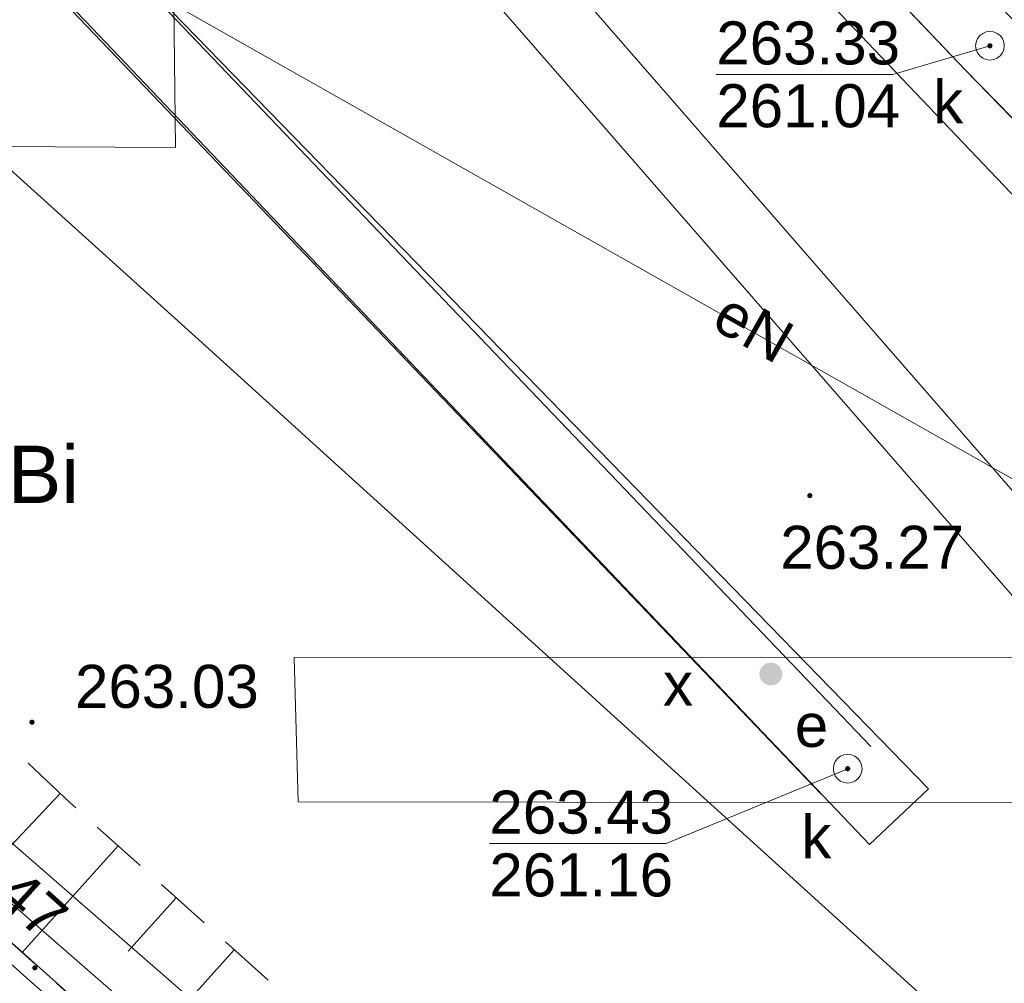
# Model space of a CAD drawing. Header units: metres. Extents: x 7427125 to 7427502, y 5541102 to 5541557.
# Tile 22 of 44: x 7427297 to 7427314, y 5541261 to 5541278. Entities that reach past the tile are written whole.
import ezdxf
from ezdxf.enums import TextEntityAlignment as Align

# ---------------------------------------------------------------- set-up
doc = ezdxf.new("R2010")
doc.units = ezdxf.units.M
doc.header["$MEASUREMENT"] = 0
doc.linetypes.add('PRZER2-1', pattern=[1.5, 1, -0.5])
for name, color, linetype, lineweight, true_color in [('GESUZY_O', 7, 'Continuous', 13, 0x008000), ('GULEPR', 1, 'Continuous', 13, 0xff0000), ('GULEPR_O', 1, 'Continuous', 13, 0xff0000), ('GULKPR', 7, 'Continuous', 13, 0x803300), ('GULWPR', 5, 'Continuous', 13, 0x0000ff), ('GUSEUT', 1, 'Continuous', 13, 0xff0000), ('GUSEUT_O', 1, 'Continuous', 13, 0xff0000)]:
    doc.layers.add(name, color=color, linetype=linetype, lineweight=lineweight, true_color=true_color)
for name, color, linetype, lineweight in [('GSLDSO', 7, 'Continuous', 13), ('GSLKOG', 7, 'Continuous', 30), ('GSPWPS', 7, 'Continuous', 13), ('GSPWPS_O', 7, 'Continuous', 13), ('GSSZSN', 7, 'Continuous', 13), ('GUPIWZ', 7, 'Continuous', 13), ('GUPIWZ_O', 7, 'Continuous', 13), ('GUPPRZ', 7, 'Continuous', 13), ('GUPPRZ_O', 7, 'Continuous', 13), ('GUPXUT', 7, 'Continuous', 13), ('GUPXUT_O', 7, 'Continuous', 13), ('GUSIKP', 7, 'Continuous', 13)]:
    doc.layers.add(name, color=color, linetype=linetype, lineweight=lineweight)
doc.styles.add('Arial', font='arial.ttf')

# ---------------------------------------------------------------- blocks, each defined once
blk = doc.blocks.new('D_GUPIWZ1_1')
at = {"color": 0, "flags": 128}
blk.add_lwpolyline([(0, 0.25), (0.064705, 0.241481), (0.125, 0.216506), (0.176777, 0.176777), (0.216506, 0.125), (0.241481, 0.064705), (0.25, 0), (0.241481, -0.064705), (0.216506, -0.125), (0.176777, -0.176777), (0.125, -0.216506), (0.064705, -0.241481), (0, -0.25), (-0.064705, -0.241481), (-0.125, -0.216506), (-0.176777, -0.176777), (-0.216506, -0.125), (-0.241481, -0.064705), (-0.25, 0), (-0.241481, 0.064705), (-0.216506, 0.125), (-0.176777, 0.176777), (-0.125, 0.216506), (-0.064705, 0.241481), (0, 0.25)], close=True, dxfattribs=at)
blk = doc.blocks.new('D_GUPPRZ1')
blk.add_hatch(color=0).paths.add_polyline_path([(0, -0.045), (-0.011647, -0.043467), (-0.0225, -0.038971), (-0.03182, -0.03182), (-0.038971, -0.0225), (-0.043467, -0.011647), (-0.045, 0), (-0.043467, 0.011647), (-0.038971, 0.0225), (-0.03182, 0.03182), (-0.0225, 0.038971), (-0.011647, 0.043467), (0, 0.045), (0.011647, 0.043467), (0.0225, 0.038971), (0.03182, 0.03182), (0.038971, 0.0225), (0.043467, 0.011647), (0.045, 0), (0.043467, -0.011647), (0.038971, -0.0225), (0.03182, -0.03182), (0.0225, -0.038971), (0.011647, -0.043467)])
blk = doc.blocks.new('D_GSPWPS1')
blk.add_hatch(color=0).paths.add_polyline_path([(0, -0.045), (-0.011647, -0.043467), (-0.0225, -0.038971), (-0.03182, -0.03182), (-0.038971, -0.0225), (-0.043467, -0.011647), (-0.045, 0), (-0.043467, 0.011647), (-0.038971, 0.0225), (-0.03182, 0.03182), (-0.0225, 0.038971), (-0.011647, 0.043467), (0, 0.045), (0.011647, 0.043467), (0.0225, 0.038971), (0.03182, 0.03182), (0.038971, 0.0225), (0.043467, 0.011647), (0.045, 0), (0.043467, -0.011647), (0.038971, -0.0225), (0.03182, -0.03182), (0.0225, -0.038971), (0.011647, -0.043467)])
blk = doc.blocks.new('D_GUPXUT1')
blk.add_hatch(color=0).paths.add_polyline_path([(0, -0.2), (-0.051764, -0.193185), (-0.1, -0.173205), (-0.141421, -0.141421), (-0.173205, -0.1), (-0.193185, -0.051764), (-0.2, 0), (-0.193185, 0.051764), (-0.173205, 0.1), (-0.141421, 0.141421), (-0.1, 0.173205), (-0.051764, 0.193185), (0, 0.2), (0.051764, 0.193185), (0.1, 0.173205), (0.141421, 0.141421), (0.173205, 0.1), (0.193185, 0.051764), (0.2, 0), (0.193185, -0.051764), (0.173205, -0.1), (0.141421, -0.141421), (0.1, -0.173205), (0.051764, -0.193185)])

msp = doc.modelspace()

# ---------------------------------------------------------------- linework, layer by layer
at = {"layer": 'GSLDSO', "color": 7, "linetype": 'Continuous', "lineweight": 13, "flags": 128}
msp.add_lwpolyline([(7427314.467, 5541245.186), (7427306.537, 5541252.286), (7427298.936, 5541259.137), (7427296.706, 5541261.087), (7427283.766, 5541272.657), (7427272.306, 5541282.717), (7427256.878, 5541296.656), (7427244.535, 5541307.798), (7427240.116, 5541311.597), (7427230.318, 5541320.515), (7427219.057, 5541330.746), (7427200.876, 5541346.967)], dxfattribs=at)
at = {"layer": 'GSLKOG', "color": 7, "linetype": 'Continuous', "lineweight": 30, "flags": 128}
msp.add_lwpolyline([(7427266.44, 5541288.58), (7427277.84, 5541278.38), (7427296.06, 5541262.04), (7427308.06, 5541251.31), (7427314.6, 5541245.38), (7427316.29, 5541244), (7427319.78, 5541240.88), (7427327.26, 5541234.36), (7427329.75, 5541234.12), (7427336, 5541240.52), (7427344.5, 5541249.29), (7427345.07, 5541249.81), (7427346.82, 5541251.64), (7427354.76, 5541259.81), (7427355.77, 5541260.97), (7427366.55, 5541272.09), (7427367.5, 5541273.13), (7427373.53, 5541279.81), (7427385.65, 5541293.27), (7427401.54, 5541310.36), (7427396.09, 5541315.77), (7427385, 5541326.69), (7427374.15, 5541337.32)], dxfattribs=at)
at = {"layer": 'GSSZSN', "color": 7, "linetype": 'PRZER2-1', "lineweight": 13}
msp.add_lwpolyline([(7427314.01, 5541249.3), (7427309.81, 5541253.09), (7427297.41, 5541264.19), (7427280.53, 5541280.08), (7427275.58, 5541284.47), (7427269.8, 5541291.75), (7427267.49, 5541289.43), (7427273.72, 5541283.27), (7427277.84, 5541278.38), (7427296.06, 5541262.04), (7427308.06, 5541251.31), (7427314.6, 5541245.38), (7427314.01, 5541249.3)], close=True, dxfattribs=at)
at = {"layer": 'GSSZSN', "color": 7, "linetype": 'Continuous', "lineweight": 13, "flags": 128}
for points in [[(7427297.24, 5541264.35), (7427296.38, 5541263.437)], [(7427298.25, 5541263.438), (7427296.581, 5541261.574)], [(7427299.263, 5541262.531), (7427298.429, 5541261.599)], [(7427300.277, 5541261.624), (7427298.609, 5541259.761)]]:
    msp.add_lwpolyline(points, dxfattribs=at)
at = {"layer": 'GULEPR', "color": 1, "linetype": 'Continuous', "lineweight": 13, "true_color": 0xff0000, "flags": 128}
msp.add_lwpolyline([(7427336.43, 5541252.42), (7427335, 5541251.4), (7427334.78, 5541251.47), (7427326.13, 5541260.62), (7427321.76, 5541266.32), (7427318.43, 5541269.98), (7427301.85, 5541287.37), (7427292.91, 5541296.63), (7427289.84, 5541299.66), (7427287.93, 5541300.83), (7427285.96, 5541300.97), (7427277.68, 5541297.5), (7427277.18, 5541297.62), (7427274.8, 5541299.9), (7427274, 5541300.05), (7427273.38, 5541299.75)], dxfattribs=at)
at = {"layer": 'GULEPR', "color": 1, "linetype": 'Continuous', "lineweight": 13, "flags": 128}
msp.add_lwpolyline([(7427336.43, 5541252.42), (7427333.84, 5541249.86), (7427324.95, 5541260.24), (7427320.46, 5541265.43), (7427319.36, 5541266.71), (7427299.22, 5541278.1)], dxfattribs=at)
at = {"layer": 'GULKPR', "color": 36, "linetype": 'Continuous', "lineweight": 13, "true_color": 0x803300, "flags": 128}
for points in [[(7427294.362, 5541296.621), (7427295.519, 5541295.323), (7427313.018, 5541276.963), (7427330.687, 5541258.915), (7427332.674, 5541256.59)], [(7427311.374, 5541265.165), (7427285.384, 5541292.345)], [(7427310.506, 5541264.335), (7427284.516, 5541291.515)]]:
    msp.add_lwpolyline(points, dxfattribs=at)
at = {"layer": 'GULWPR', "color": 5, "linetype": 'Continuous', "lineweight": 13, "true_color": 0x0000ff, "flags": 128}
for points in [[(7427355.541, 5541205.724), (7427350.27, 5541214.134), (7427342.771, 5541226.342), (7427324.674, 5541254.927), (7427317.263, 5541263.871), (7427287.688, 5541297.811), (7427306.199, 5541315.228), (7427323.568, 5541331.476), (7427342.714, 5541349.773), (7427348.614, 5541356.015), (7427365.267, 5541367.862), (7427380.522, 5541378.251)], [(7427356.388, 5541206.632), (7427351.29, 5541214.766), (7427343.789, 5541226.978), (7427325.646, 5541255.633), (7427318.177, 5541264.649), (7427289.352, 5541297.729), (7427307.021, 5541314.352), (7427324.392, 5541330.604), (7427343.566, 5541348.927), (7427349.406, 5541355.105), (7427365.953, 5541366.878), (7427381.45, 5541377.432)], [(7427214.241, 5541289.419), (7427218.173, 5541293.198), (7427224.562, 5541299.348), (7427237.309, 5541311.72), (7427241.509, 5541310.954), (7427286.242, 5541272.332), (7427300.075, 5541260.282), (7427319.751, 5541253.298), (7427326.827, 5541250.899), (7427330.191, 5541249.778), (7427333.326, 5541248.65), (7427348.88, 5541243.944), (7427373.553, 5541269.8), (7427376.071, 5541271.443), (7427397.668, 5541272.639), (7427419.077, 5541273.829)], [(7427214.826, 5541288.872), (7427218.727, 5541292.622), (7427225.118, 5541298.772), (7427237.571, 5541310.86), (7427241.151, 5541310.206), (7427285.718, 5541271.728), (7427299.665, 5541259.578), (7427319.489, 5541252.542), (7427326.573, 5541250.141), (7427329.929, 5541249.022), (7427333.074, 5541247.89), (7427349.12, 5541243.036), (7427374.067, 5541269.18), (7427376.329, 5541270.657), (7427397.712, 5541271.841), (7427418.289, 5541272.984)], [(7427260.4, 5541290.45), (7427261.17, 5541291.14), (7427267.63, 5541297.02), (7427269.62, 5541299.61), (7427282.97, 5541287.32), (7427299.83, 5541272.1), (7427313.58, 5541259.63), (7427342.31, 5541262.06), (7427360.24, 5541280.37), (7427372.08, 5541292.29)]]:
    msp.add_lwpolyline(points, dxfattribs=at)
at = {"layer": 'GUPPRZ_O', "color": 36, "linetype": 'Continuous', "lineweight": 13, "true_color": 0x803300, "flags": 128}
for points in [[(7427313.45, 5541277.38), (7427311.76, 5541276.882), (7427308.68, 5541276.882)], [(7427310.97, 5541264.78), (7427307.803, 5541263.476), (7427304.723, 5541263.476)]]:
    msp.add_lwpolyline(points, dxfattribs=at)
at = {"layer": 'GUSEUT', "color": 1, "linetype": 'Continuous', "lineweight": 13, "flags": 128}
for points in [[(7427299.22, 5541278.1), (7427299.25, 5541275.61), (7427285.61, 5541275.68), (7427285.62, 5541278.17), (7427299.22, 5541278.1)], [(7427301.32, 5541266.72), (7427301.39, 5541264.2), (7427319.35, 5541264.18), (7427319.36, 5541266.71), (7427301.32, 5541266.72)]]:
    msp.add_lwpolyline(points, close=True, dxfattribs=at)
at = {"layer": 'GUSIKP', "color": 36, "linetype": 'Continuous', "lineweight": 13, "true_color": 0x803300, "flags": 128}
for points in [[(7427294.78, 5541296.06), (7427313.02, 5541276.96), (7427331.66, 5541257.78), (7427332.11, 5541258.22), (7427332.57, 5541258.68), (7427313.89, 5541277.79), (7427295.68, 5541296.98), (7427294.78, 5541296.06)], [(7427311.35, 5541263.46), (7427312.38, 5541264.43), (7427298.55, 5541278.64), (7427284.68, 5541293.13), (7427283.76, 5541292.18), (7427297.68, 5541277.81), (7427311.35, 5541263.46)]]:
    msp.add_lwpolyline(points, close=True, dxfattribs=at)

# ---------------------------------------------------------------- block references
at = {"layer": 'GSPWPS', "color": 7, "linetype": 'Continuous', "lineweight": 13}
for p in [(7427310.31, 5541269.54), (7427296.75, 5541265.59), (7427296.8, 5541261.31)]:
    msp.add_blockref('D_GSPWPS1', p, dxfattribs=at)
at = {"layer": 'GUPIWZ', "color": 7, "linetype": 'Continuous', "lineweight": 13}
for p in [(7427313.45, 5541277.38), (7427310.97, 5541264.78)]:
    msp.add_blockref('D_GUPIWZ1_1', p, dxfattribs=at)
at = {"layer": 'GUPPRZ', "color": 36, "linetype": 'Continuous', "lineweight": 13, "true_color": 0x803300}
for p in [(7427313.45, 5541277.38), (7427310.97, 5541264.78)]:
    msp.add_blockref('D_GUPPRZ1', p, dxfattribs=at)
at = {"layer": 'GUPXUT', "color": 7, "linetype": 'Continuous', "lineweight": 13}
msp.add_blockref('D_GUPXUT1', (7427309.63, 5541266.43), dxfattribs=at)

# ---------------------------------------------------------------- texts
at = {"layer": 'GESUZY_O', "color": 96, "linetype": 'Continuous', "lineweight": 0, "true_color": 0x008000, "style": 'Arial'}
msp.add_text('Bi', height=1, dxfattribs=at).set_placement((7427296.33, 5541269.41))
at = {"layer": 'GSPWPS_O', "color": 7, "linetype": 'Continuous', "lineweight": 0, "style": 'Arial'}
for s, p in [('263.27', (7427309.794, 5541268.264)), ('263.03', (7427297.5, 5541265.84))]:
    msp.add_text(s, height=0.75, dxfattribs=at).set_placement(p)
msp.add_text('261.47', height=0.75, rotation=318.1137, dxfattribs=at).set_placement((7427294.549, 5541263.888))
at = {"layer": 'GULEPR_O', "color": 1, "linetype": 'Continuous', "lineweight": 0, "style": 'Arial'}
msp.add_text('eN', height=0.75, rotation=330.5101, dxfattribs=at).set_placement((7427309.146, 5541272.15), align=Align.CENTER)
at = {"layer": 'GUPIWZ_O', "color": 7, "linetype": 'Continuous', "lineweight": 0, "style": 'Arial'}
for p in [(7427312.46, 5541276.03), (7427310.16, 5541263.22)]:
    msp.add_text('k', height=0.75, dxfattribs=at).set_placement(p)
at = {"layer": 'GUPPRZ_O', "color": 36, "linetype": 'Continuous', "lineweight": 0, "true_color": 0x803300, "style": 'Arial'}
for s, p in [('263.33', (7427308.68, 5541277.055)), ('261.04', (7427308.68, 5541275.96)), ('263.43', (7427304.723, 5541263.648)), ('261.16', (7427304.723, 5541262.553))]:
    msp.add_text(s, height=0.75, dxfattribs=at).set_placement(p)
at = {"layer": 'GUPXUT_O', "color": 7, "linetype": 'Continuous', "lineweight": 0, "style": 'Arial'}
msp.add_text('x', height=0.75, dxfattribs=at).set_placement((7427308.274, 5541265.879), align=Align.RIGHT)
at = {"layer": 'GUSEUT_O', "color": 1, "linetype": 'Continuous', "lineweight": 0, "style": 'Arial'}
msp.add_text('e', height=0.75, dxfattribs=at).set_placement((7427310.34, 5541265.159), align=Align.CENTER)

doc.saveas('drawing.dxf')
